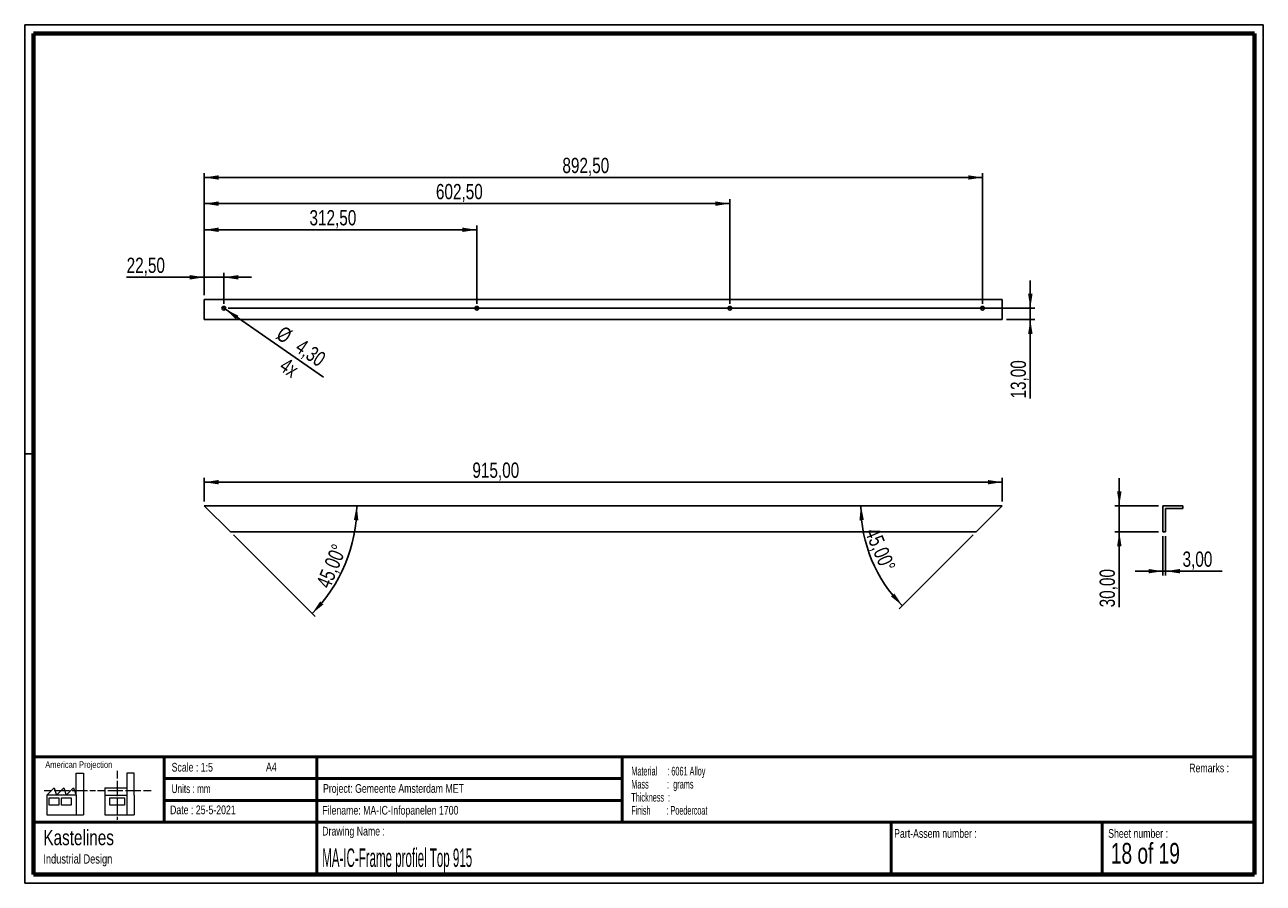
# Paper-space layout 'Sheet13(2)(2)' of a CAD drawing. Header units: millimetres. Extents: x 7 to 291, y 7 to 204.
import ezdxf

# ---------------------------------------------------------------- set-up
doc = ezdxf.new("R2010")
doc.units = ezdxf.units.MM
for name, color, linetype in [('BORDERS', 7, 'Continuous'), ('DRAWING', 7, 'Continuous'), ('TEXT_SHEET_FORMAT', 7, 'Continuous')]:
    doc.layers.add(name, color=color, linetype=linetype)
doc.styles.add('SLDTEXTSTYLE0', font='TXT', dxfattribs={"width": 0.7})
doc.styles.add('SLDTEXTSTYLE1', font='TXT', dxfattribs={"width": 0.75})
doc.styles.add('SLDTEXTSTYLE10', font='TXT', dxfattribs={"width": 0.6875})
doc.styles.add('SLDTEXTSTYLE12', font='TXT', dxfattribs={"width": 0.568654})
doc.styles.add('SLDTEXTSTYLE4', font='TXT', dxfattribs={"width": 0.55})
doc.styles.add('SLDTEXTSTYLE5', font='TXT', dxfattribs={"width": 0.605})
doc.styles.add('SLDTEXTSTYLE7', font='TXT', dxfattribs={"width": 0.467045})
doc.dimstyles.new('SLDDIMSTYLE22', dxfattribs={"dimtxt": 3.5, "dimasz": 3.302, "dimexe": 0, "dimexo": 0.0625, "dimgap": 0.875, "dimtad": 1, "dimdec": 4, "dimlfac": 5, "dimzin": 12, "dimdsep": 46, "dimtxsty": 'SLDTEXTSTYLE1', "dimsah": 1, "dimcen": 0.09, "dimazin": 3, "dimtfac": 1, "dimtofl": 0, "dimtmove": 0, "dimatfit": 3, "dimfxl": 1, "dimfrac": 2, "dimtolj": 1, "dimtzin": 12, "dimarcsym": 0})
doc.dimstyles.new('SLDDIMSTYLE6', dxfattribs={"dimtxt": 3.5, "dimasz": 3.302, "dimexe": 0, "dimexo": 0.0625, "dimgap": 0.875, "dimtad": 1, "dimlfac": 5, "dimrnd": 1e-09, "dimzin": 12, "dimdsep": 46, "dimtxsty": 'SLDTEXTSTYLE1', "dimsah": 1, "dimcen": 0.09, "dimadec": 0, "dimazin": 3, "dimtfac": 1, "dimtofl": 0, "dimtmove": 0, "dimatfit": 3, "dimfxl": 1, "dimfrac": 2, "dimtolj": 1, "dimtzin": 12, "dimarcsym": 0})
doc.dimstyles.new('SLDDIMSTYLE7', dxfattribs={"dimtxt": 3.5, "dimasz": 3.302, "dimexe": 0, "dimexo": 0.0625, "dimgap": 0.875, "dimtad": 1, "dimlfac": 5, "dimrnd": 1e-09, "dimzin": 12, "dimdsep": 46, "dimtxsty": 'SLDTEXTSTYLE1', "dimsah": 1, "dimcen": 0.09, "dimadec": 0, "dimazin": 3, "dimtfac": 1, "dimtmove": 0, "dimatfit": 0, "dimfxl": 1, "dimfrac": 2, "dimtolj": 1, "dimtzin": 12, "dimarcsym": 0})
doc.dimstyles.new('SLDDIMSTYLE8', dxfattribs={"dimtxt": 3.5, "dimasz": 3.302, "dimexe": 0, "dimexo": 0.0625, "dimgap": 0.875, "dimtad": 1, "dimlfac": 5, "dimrnd": 1e-09, "dimzin": 12, "dimdsep": 46, "dimtxsty": 'SLDTEXTSTYLE1', "dimblk1": 'NONE', "dimsah": 1, "dimcen": 0, "dimadec": 0, "dimazin": 3, "dimtfac": 1, "dimtmove": 0, "dimatfit": 3, "dimldrblk": 'NONE', "dimfxl": 1, "dimfrac": 2, "dimtolj": 1, "dimtzin": 12, "dimarcsym": 0})

# ---------------------------------------------------------------- blocks, each defined once
blk = doc.blocks.new('SW_NOTE_0_66')
at = {"layer": 'TEXT_SHEET_FORMAT', "color": 0, "char_height": 2, "attachment_point": 1}
for s, insert, style in [('Material     : 6061 Alloy', (0, 2.58), 'SLDTEXTSTYLE5'), ('Mass         :  grams', (0, -0.42), 'SLDTEXTSTYLE4'), ('Thickness  :', (0, -3.42), 'SLDTEXTSTYLE5'), ('Finish        : Poedercoat', (0, -6.42), 'SLDTEXTSTYLE12')]:
    blk.add_mtext(s, dxfattribs=dict(at, insert=insert, style=style))
blk = doc.blocks.new('SW_NOTE_0_67')
at = {"layer": 'DRAWING', "color": 0, "attachment_point": 1, "style": 'SLDTEXTSTYLE1'}
for s, insert, char_height in [('Kastelines', (0, 4.51), 3.5), ('Industrial Design', (0, -1.09), 2.1167)]:
    blk.add_mtext(s, dxfattribs=dict(at, insert=insert, char_height=char_height))
blk = doc.blocks.new('_D_132')
at = {"layer": 'DRAWING', "color": 7}
for p, q in [((47.72, 94.41), (47.72, 99.82)), ((230.72, 94.41), (230.72, 99.82)), ((230.72, 98.82), (47.72, 98.82))]:
    blk.add_line(p, q, dxfattribs=at)
for points in [[(47.72, 98.82), (51.03, 98.31), (51.03, 99.32)], [(230.72, 98.82), (227.42, 99.32), (227.42, 98.31)]]:
    blk.add_solid(points, dxfattribs=at)
at = {"layer": 'DRAWING', "color": 7, "insert": (109.22, 103.33), "char_height": 3.5, "attachment_point": 1, "style": 'SLDTEXTSTYLE1'}
blk.add_mtext('915,00', dxfattribs=at)
blk = doc.blocks.new('_D_133')
at = {"layer": 'DRAWING', "color": 7}
blk.add_line((54.43, 86.7), (73.17, 67.96), dxfattribs=at)
blk.add_arc((47.72, 93.41), 34.98, 315, 0, dxfattribs=at)
for points in [[(82.71, 93.41), (82.04, 90.13), (83.06, 90.08)], [(72.46, 68.67), (75.06, 70.77), (74.31, 71.46)]]:
    blk.add_solid(points, dxfattribs=at)
at = {"layer": 'DRAWING', "color": 7, "insert": (73.29, 75.51), "char_height": 3.5, "attachment_point": 1, "rotation": 67.4968, "style": 'SLDTEXTSTYLE1'}
blk.add_mtext('45,00°', dxfattribs=at)
blk = doc.blocks.new('_D_134')
at = {"layer": 'DRAWING', "color": 7}
blk.add_line((224.02, 86.7), (207.1, 69.78), dxfattribs=at)
blk.add_arc((230.72, 93.41), 32.41, 180, 225, dxfattribs=at)
for points in [[(198.31, 93.41), (197.97, 90.08), (198.99, 90.13)], [(207.81, 70.49), (205.97, 73.28), (205.21, 72.6)]]:
    blk.add_solid(points, dxfattribs=at)
at = {"layer": 'DRAWING', "color": 7, "insert": (202.4, 88.74), "char_height": 3.5, "attachment_point": 1, "rotation": 292.9648, "style": 'SLDTEXTSTYLE1'}
blk.add_mtext('45,00°', dxfattribs=at)
blk = doc.blocks.new('_D_135')
at = {"layer": 'DRAWING', "color": 7}
for p, q in [((47.72, 145.83), (29.93, 145.83)), ((47.72, 141.73), (47.72, 146.83)), ((52.22, 145.83), (47.72, 145.83)), ((52.22, 139.73), (52.22, 146.83)), ((52.22, 145.83), (58.57, 145.83))]:
    blk.add_line(p, q, dxfattribs=at)
for points in [[(47.72, 145.83), (44.42, 146.34), (44.42, 145.32)], [(52.22, 145.83), (55.53, 145.32), (55.53, 146.34)]]:
    blk.add_solid(points, dxfattribs=at)
at = {"layer": 'DRAWING', "color": 7, "insert": (29.93, 150.34), "char_height": 3.5, "attachment_point": 1, "style": 'SLDTEXTSTYLE1'}
blk.add_mtext('22,50', dxfattribs=at)
blk = doc.blocks.new('_D_136')
at = {"layer": 'DRAWING', "color": 7}
for p, q in [((47.72, 141.73), (47.72, 157.73)), ((47.72, 156.73), (110.22, 156.73)), ((110.22, 139.73), (110.22, 157.73))]:
    blk.add_line(p, q, dxfattribs=at)
for points in [[(47.72, 156.73), (51.03, 156.23), (51.03, 157.24)], [(110.22, 156.73), (106.92, 157.24), (106.92, 156.23)]]:
    blk.add_solid(points, dxfattribs=at)
at = {"layer": 'DRAWING', "color": 7, "insert": (71.86, 161.25), "char_height": 3.5, "attachment_point": 1, "style": 'SLDTEXTSTYLE1'}
blk.add_mtext('312,50', dxfattribs=at)
blk = doc.blocks.new('_D_137')
at = {"layer": 'DRAWING', "color": 7}
for p, q in [((47.72, 141.73), (47.72, 163.73)), ((47.72, 162.73), (168.22, 162.73)), ((168.22, 139.73), (168.22, 163.73))]:
    blk.add_line(p, q, dxfattribs=at)
for points in [[(47.72, 162.73), (51.03, 162.23), (51.03, 163.24)], [(168.22, 162.73), (164.92, 163.24), (164.92, 162.23)]]:
    blk.add_solid(points, dxfattribs=at)
at = {"layer": 'DRAWING', "color": 7, "insert": (100.86, 167.25), "char_height": 3.5, "attachment_point": 1, "style": 'SLDTEXTSTYLE1'}
blk.add_mtext('602,50', dxfattribs=at)
blk = doc.blocks.new('_D_138')
at = {"layer": 'DRAWING', "color": 7}
for p, q in [((47.72, 141.73), (47.72, 169.73)), ((226.22, 168.73), (47.72, 168.73)), ((226.22, 139.73), (226.22, 169.73))]:
    blk.add_line(p, q, dxfattribs=at)
for points in [[(47.72, 168.73), (51.03, 168.23), (51.03, 169.24)], [(226.22, 168.73), (222.92, 169.24), (222.92, 168.23)]]:
    blk.add_solid(points, dxfattribs=at)
at = {"layer": 'DRAWING', "color": 7, "insert": (129.86, 173.25), "char_height": 3.5, "attachment_point": 1, "style": 'SLDTEXTSTYLE1'}
blk.add_mtext('892,50', dxfattribs=at)
blk = doc.blocks.new('_D_139')
at = {"layer": 'DRAWING', "color": 7}
for q in [(51.87, 138.98), (75.07, 122.88)]:
    blk.add_line((52.58, 138.49), q, dxfattribs=at)
blk.add_solid([(52.58, 138.49), (55, 136.19), (55.58, 137.02)], dxfattribs=at)
at = {"layer": 'DRAWING', "color": 7, "char_height": 3.5, "attachment_point": 1, "rotation": 325.2524, "style": 'SLDTEXTSTYLE1'}
for s, insert in [('%%c', (65.95, 134.88)), ('4,30', (70.32, 131.91)), ('4x', (66.69, 127.6))]:
    blk.add_mtext(s, dxfattribs=dict(at, insert=insert))
blk = doc.blocks.new('_None')
blk = doc.blocks.new('_D_140')
at = {"layer": 'DRAWING', "color": 7}
for p, q in [((237.16, 138.73), (237.16, 145.08)), ((53.22, 138.73), (238.16, 138.73)), ((237.16, 136.13), (237.16, 138.73)), ((231.72, 136.13), (238.16, 136.13)), ((237.16, 136.13), (237.16, 118.02))]:
    blk.add_line(p, q, dxfattribs=at)
for points in [[(237.16, 138.73), (237.67, 142.04), (236.65, 142.04)], [(237.16, 136.13), (236.65, 132.83), (237.67, 132.83)]]:
    blk.add_solid(points, dxfattribs=at)
at = {"layer": 'DRAWING', "color": 7, "insert": (232.65, 118.02), "char_height": 3.5, "attachment_point": 1, "rotation": 90, "style": 'SLDTEXTSTYLE1'}
blk.add_mtext('13,00', dxfattribs=at)
blk = doc.blocks.new('_D_141')
at = {"layer": 'DRAWING', "color": 7}
for p, q in [((257.56, 93.41), (257.56, 99.76)), ((266.56, 93.41), (256.56, 93.41)), ((257.56, 93.41), (257.56, 87.41)), ((266.56, 87.41), (256.56, 87.41)), ((257.56, 87.41), (257.56, 70.1))]:
    blk.add_line(p, q, dxfattribs=at)
for points in [[(257.56, 93.41), (258.07, 96.71), (257.06, 96.71)], [(257.56, 87.41), (257.06, 84.1), (258.07, 84.1)]]:
    blk.add_solid(points, dxfattribs=at)
at = {"layer": 'DRAWING', "color": 7, "insert": (253.05, 70.1), "char_height": 3.5, "attachment_point": 1, "rotation": 90, "style": 'SLDTEXTSTYLE1'}
blk.add_mtext('30,00', dxfattribs=at)
blk = doc.blocks.new('_D_142')
at = {"layer": 'DRAWING', "color": 7}
for p, q in [((267.56, 86.41), (267.56, 77.39)), ((268.16, 86.41), (268.16, 77.39)), ((267.56, 78.39), (261.21, 78.39)), ((268.16, 78.39), (267.56, 78.39)), ((268.16, 78.39), (281.12, 78.39))]:
    blk.add_line(p, q, dxfattribs=at)
for points in [[(267.56, 78.39), (264.26, 78.9), (264.26, 77.89)], [(268.16, 78.39), (271.47, 77.89), (271.47, 78.9)]]:
    blk.add_solid(points, dxfattribs=at)
at = {"layer": 'DRAWING', "color": 7, "insert": (272.07, 82.91), "char_height": 3.5, "attachment_point": 1, "style": 'SLDTEXTSTYLE1'}
blk.add_mtext('3,00', dxfattribs=at)

psp = doc.layouts.new('Sheet13(2)(2)')

# ---------------------------------------------------------------- linework, layer by layer
at = {"color": 7, "linetype": 'Continuous', "lineweight": 25}
for p, q in [((47.724596, 140.733917), (47.724596, 136.133058)), ((47.724596, 140.733917), (230.724596, 140.733917)), ((230.724596, 140.733917), (230.724596, 136.133058)), ((230.724596, 136.133058), (47.724596, 136.133058)), ((53.724596, 87.406697), (47.724596, 93.406697)), ((230.724596, 93.406697), (47.724596, 93.406697)), ((230.724596, 93.406697), (224.724596, 87.406697)), ((267.563889, 93.406697), (267.563889, 87.406697)), ((272.164748, 93.406697), (267.563889, 93.406697)), ((268.163889, 92.806697), (272.164748, 92.806697)), ((268.163889, 87.406697), (268.163889, 92.806697)), ((272.164748, 93.406697), (272.164748, 92.806697)), ((224.724596, 87.406697), (53.724596, 87.406697)), ((268.163889, 87.406697), (267.563889, 87.406697))]:
    psp.add_line(p, q, dxfattribs=at)
for centre in [(52.224596, 138.733917), (110.224596, 138.733917), (168.224596, 138.733917), (226.224596, 138.733917)]:
    psp.add_circle(centre, 0.43, dxfattribs=at)
at = {"layer": 'BORDERS', "lineweight": 70}
for p, q in [((8.569641, 8.783909), (8.569641, 201.783909)), ((8.569641, 201.783909), (288.569641, 201.783909)), ((288.569641, 201.783909), (288.569641, 8.783909)), ((288.569641, 8.783909), (8.569641, 8.783909))]:
    psp.add_line(p, q, dxfattribs=at)
at = {"layer": 'BORDERS', "lineweight": 50}
for p, q in [((8.569641, 35.783909), (288.569641, 35.783909)), ((38.569641, 35.783909), (38.569641, 20.783909)), ((73.569641, 35.783909), (73.569641, 8.783909)), ((143.569641, 35.783909), (143.569641, 20.783909)), ((38.569641, 30.783909), (143.569641, 30.783909)), ((38.569641, 25.783909), (143.569641, 25.783909)), ((8.569641, 20.783909), (288.569641, 20.783909)), ((205.222477, 8.783909), (205.222477, 20.783909)), ((253.650911, 8.783909), (253.650911, 20.783909))]:
    psp.add_line(p, q, dxfattribs=at)
at = {"layer": 'TEXT_SHEET_FORMAT'}
for p, q in [((6.569641, 203.783909), (290.569641, 203.783909)), ((6.569641, 203.783909), (6.569641, 6.783909)), ((290.569641, 203.783909), (290.569641, 6.783909)), ((6.569641, 105.283909), (8.621537, 105.283909)), ((6.569641, 6.783909), (290.569641, 6.783909))]:
    psp.add_line(p, q, dxfattribs=at)
at = {"layer": 'TEXT_SHEET_FORMAT', "color": 7, "linetype": 'Continuous', "lineweight": 18}
for p, q in [((18.320827, 26.971098), (18.320827, 32.036143)), ((18.320827, 32.036143), (20.002717, 32.036143)), ((20.002717, 32.036143), (20.002717, 22.470411)), ((27.732829, 32.596011), (27.732829, 30.83891)), ((31.654195, 32.031732), (29.972304, 32.031732)), ((29.972304, 32.031732), (29.972304, 22.466)), ((31.654195, 26.966766), (31.654195, 32.031732)), ((11.593265, 26.971098), (13.275156, 28.659446)), ((13.275156, 28.659446), (13.837466, 26.971098)), ((13.837466, 26.971098), (15.519356, 28.659446)), ((15.519356, 28.659446), (16.081352, 26.971098)), ((16.081352, 26.971098), (17.763242, 28.659446)), ((17.763242, 28.659446), (18.320827, 26.971098)), ((24.926633, 28.655036), (24.926633, 26.966766)), ((24.926633, 28.655036), (29.972304, 28.655036)), ((27.732829, 30.251635), (27.732829, 28.489887)), ((27.732829, 28.489887), (27.732829, 26.728218)), ((10.980867, 28.099735), (12.735999, 28.099735)), ((18.320827, 26.971098), (11.593265, 26.971098)), ((11.593265, 26.971098), (11.593265, 22.470411)), ((12.155576, 26.411465), (14.399461, 26.411465)), ((12.155576, 24.723117), (12.155576, 26.411465)), ((13.320991, 28.099735), (15.075966, 28.099735)), ((14.399461, 26.411465), (14.399461, 24.723117)), ((14.957046, 26.411465), (17.201247, 26.411465)), ((14.957046, 24.723117), (14.957046, 26.411465)), ((15.075966, 28.099735), (16.830941, 28.099735)), ((17.201247, 26.411465), (17.201247, 24.723117)), ((17.415933, 28.099735), (19.171065, 28.099735)), ((18.320827, 26.971098), (18.320827, 22.470411)), ((19.171065, 28.099735), (20.92604, 28.099735)), ((21.511032, 28.099735), (22.808913, 28.099735)), ((23.244743, 28.095324), (24.995229, 28.095324)), ((24.926633, 26.966766), (29.972304, 26.966766)), ((24.926633, 26.966766), (24.926633, 22.466)), ((25.580221, 28.095324), (27.335195, 28.095324)), ((26.050939, 26.407055), (29.41472, 26.407055)), ((26.050939, 24.718707), (26.050939, 26.407055)), ((27.335195, 28.095324), (29.090249, 28.095324)), ((27.732829, 26.140863), (27.732829, 24.379273)), ((29.41472, 26.407055), (29.41472, 24.718707)), ((29.675241, 28.095324), (31.430295, 28.095324)), ((31.430295, 28.095324), (33.18527, 28.095324)), ((31.654195, 26.966766), (31.654195, 22.466)), ((33.770261, 28.095324), (35.525236, 28.095324)), ((14.399461, 24.723117), (12.155576, 24.723117)), ((17.201247, 24.723117), (14.957046, 24.723117)), ((29.41472, 24.718707), (26.050939, 24.718707)), ((27.732829, 24.379273), (27.732829, 22.617525)), ((11.593265, 22.470411), (18.320827, 22.470411)), ((18.320827, 22.470411), (20.002717, 22.470411)), ((24.926633, 22.466), (31.654195, 22.466)), ((27.732829, 22.030171), (27.732829, 21.34201))]:
    psp.add_line(p, q, dxfattribs=at)

# ---------------------------------------------------------------- block references
at = {"layer": 'DRAWING'}
psp.add_blockref('SW_NOTE_0_67', (10.826503, 14.510992), dxfattribs=at)
at = {"layer": 'TEXT_SHEET_FORMAT', "color": 218}
psp.add_blockref('SW_NOTE_0_66', (145.652628, 30.930942), dxfattribs=at)

# ---------------------------------------------------------------- texts
at = {"layer": 'TEXT_SHEET_FORMAT', "attachment_point": 1}
for s, insert, char_height, style in [('American Projection', (11.277178, 34.755658), 1.5, 'SLDTEXTSTYLE1'), ('Scale : 1:5', (40.245387, 34.408225), 2, 'SLDTEXTSTYLE1'), ('A4', (61.890556, 34.486219), 2, 'SLDTEXTSTYLE1'), ('Remarks :', (273.595551, 34.235841), 2, 'SLDTEXTSTYLE1'), ('Units : mm', (40.239331, 29.476127), 2, 'SLDTEXTSTYLE0'), ('Project: Gemeente Amsterdam MET', (74.95639, 29.538044), 2, 'SLDTEXTSTYLE1'), ('Date : 25-5-2021', (39.886543, 24.621763), 2, 'SLDTEXTSTYLE1'), ('Filename: MA-IC-Infopanelen 1700', (74.797688, 24.531301), 2, 'SLDTEXTSTYLE1'), ('Drawing Name :', (74.780305, 19.736533), 2, 'SLDTEXTSTYLE1'), ('Part-Assem number :', (205.926583, 19.21038), 2, 'SLDTEXTSTYLE1'), ('Sheet number :', (255.011235, 19.21038), 2, 'SLDTEXTSTYLE1'), ('18 of 19', (255.634284, 16.03963), 4.7625, 'SLDTEXTSTYLE10')]:
    psp.add_mtext(s, dxfattribs=dict(at, insert=insert, char_height=char_height, style=style))
at = {"layer": 'TEXT_SHEET_FORMAT', "color": 218, "insert": (74.780305, 14.761674), "char_height": 4.23333333, "attachment_point": 1, "style": 'SLDTEXTSTYLE7'}
psp.add_mtext('MA-IC-Frame profiel Top 915', dxfattribs=at)

# ---------------------------------------------------------------- dimensions: what is measured, and where the dimension line sits
at = {"layer": 'DRAWING', "color": 7}
for base, p1, p2, dimstyle, picture, middle in [((47.724596, 168.733917), (226.224596, 138.733917), (47.724596, 140.733917), 'SLDDIMSTYLE6', '_D_138', (136.974596, 168.733917)), ((168.224596, 162.733917), (47.724596, 140.733917), (168.224596, 138.733917), 'SLDDIMSTYLE6', '_D_137', (107.974596, 162.733917)), ((110.224596, 156.733917), (47.724596, 140.733917), (110.224596, 138.733917), 'SLDDIMSTYLE6', '_D_136', (78.974596, 156.733917)), ((47.724596, 145.827783), (52.224596, 138.733917), (47.724596, 140.733917), 'SLDDIMSTYLE7', '_D_135', (35.747456, 145.827783)), ((47.724596, 98.816397), (230.724596, 93.406697), (47.724596, 93.406697), 'SLDDIMSTYLE6', '_D_132', (116.330968, 98.816397)), ((267.563889, 78.394734), (268.163889, 87.406697), (267.563889, 87.406697), 'SLDDIMSTYLE7', '_D_142', (276.598612, 78.394734))]:
    dim = psp.add_linear_dim(base=base, p1=p1, p2=p2, dimstyle=dimstyle, dxfattribs=at)
    dim.commit()
    dim.dimension.update_dxf_attribs({"geometry": picture, "text_midpoint": middle, "dimtype": 160})
for base, p1, p2, picture, middle in [((237.160578, 138.733917), (230.724596, 136.133058), (52.224596, 138.733917), '_D_140', (237.160578, 123.836658)), ((257.563889, 87.406697), (267.563889, 93.406697), (267.563889, 87.406697), '_D_141', (257.563889, 75.921355))]:
    dim = psp.add_linear_dim(base=base, p1=p1, p2=p2, angle=90, dimstyle='SLDDIMSTYLE7', dxfattribs=at)
    dim.commit()
    dim.dimension.update_dxf_attribs({"geometry": picture, "text_midpoint": middle, "dimtype": 160})
dim = psp.add_diameter_dim_2p(p1=(51.871277, 138.979001), p2=(52.577914, 138.488833), dimstyle='SLDDIMSTYLE8', dxfattribs=at)
dim.commit()
dim.dimension.update_dxf_attribs({"geometry": '_D_139', "text_midpoint": (69.18725, 126.967582), "dimtype": 163})
for base, line1, line2, picture, middle in [((80.042885, 80.020024), ((53.724596, 87.406697), (47.724596, 93.406697)), ((230.724596, 93.406697), (47.724596, 93.406697)), '_D_133', (80.042148, 80.018245)), ((200.778884, 81.002777), ((224.724596, 87.406697), (230.724596, 93.406697)), ((47.724596, 93.406697), (230.724596, 93.406697)), '_D_134', (200.880485, 80.760277))]:
    dim = psp.add_angular_dim_2l(base=base, line1=line1, line2=line2, dimstyle='SLDDIMSTYLE22', dxfattribs=at)
    dim.commit()
    dim.dimension.update_dxf_attribs({"geometry": picture, "text_midpoint": middle, "dimtype": 162})

doc.saveas('drawing.dxf')
